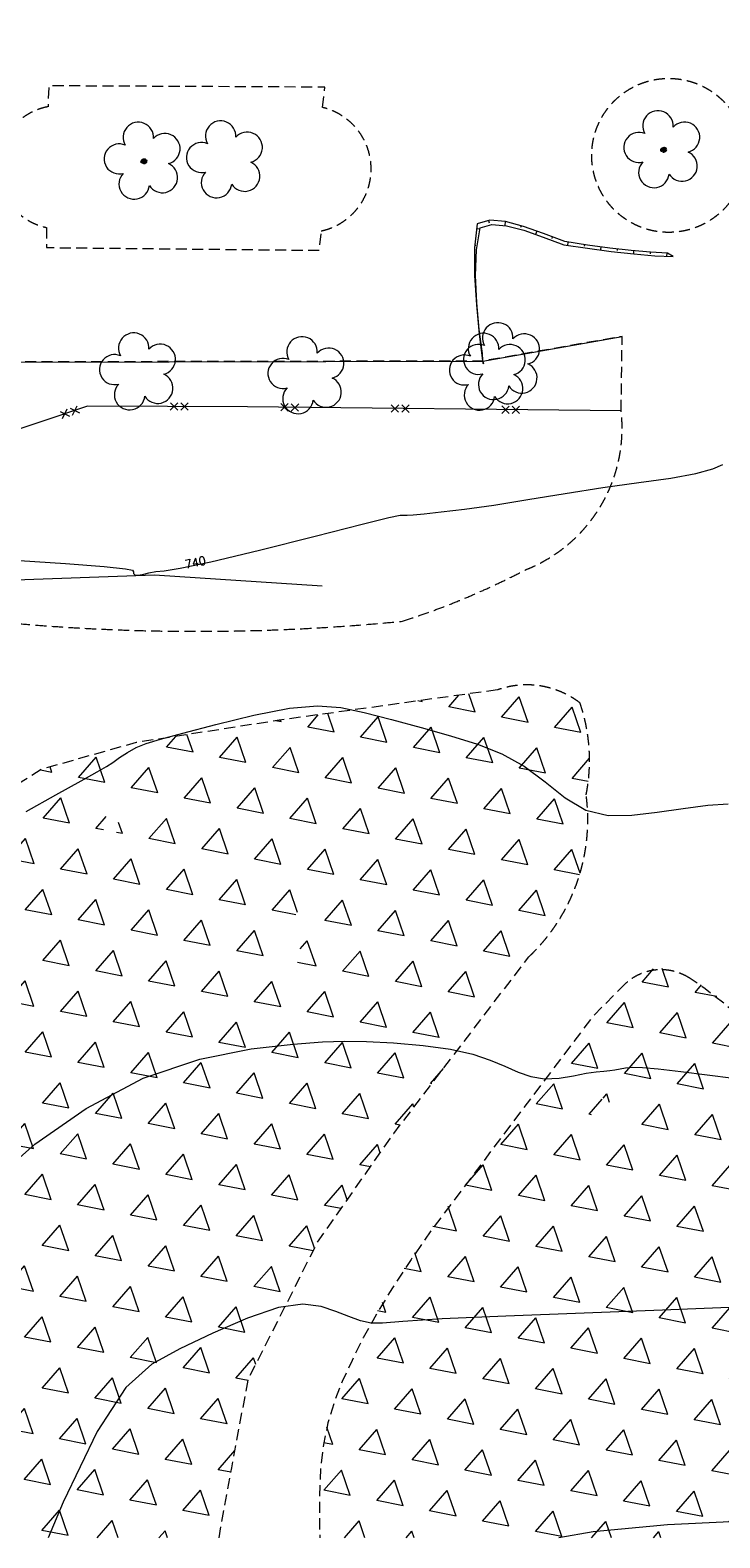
# Model space of a CAD drawing. Header units: millimetres. Extents: x -126299 to 152398, y -145950 to 133061.
# Tile 8 of 12: x 11299 to 42514, y -73183 to -4941. Entities that reach past the tile are written whole.
import ezdxf

# ---------------------------------------------------------------- set-up
doc = ezdxf.new("R2010")
doc.units = ezdxf.units.MM
doc.linetypes.add('IMPORT-HIDDENX2 _2_', pattern=[750, 500, -250])
for name, color, linetype, lineweight in [('ALAM', 252, 'Continuous', 9), ('arv_grande', 7, 'Continuous', 9), ('ARV_NEW', 8, 'Continuous', 9), ('CALÇADA', 1, 'Continuous', 9), ('CN-1', 252, 'Continuous', 9), ('CN-5', 1, 'Continuous', 9), ('entorno_dwg', 8, 'Continuous', 9), ('GUIA', 1, 'IMPORT-HIDDENX2 _2_', 9), ('HACH_MATA', 96, 'Continuous', 9), ('MURETA', 2, 'Continuous', 9), ('TALUDE', 252, 'Continuous', 9)]:
    doc.layers.add(name, color=color, linetype=linetype, lineweight=lineweight)
doc.styles.add('simplex', font='simplex_.ttf', dxfattribs={"height": 375})
pattern_1 = [(60, (-4584023.5, -10471025.7), (-1218.75007, 2110.93696), [1218.75, -1218.75]), (120, (-4584023.5, -10471025.7), (-2437.50007, -4e-05), [1218.75, -1218.75]), (0, (-4584632.8, -10469970.2), (1218.75, 2110.937), [1218.75, -1218.75])]

# ---------------------------------------------------------------- blocks, each defined once
blk = doc.blocks.new('entorno_dwg_CADDD2238AEF430412D168-3961956-IMPLANTAÇÃO')
at = {"layer": 'TALUDE', "color": 8}
for p, q in [((-621, -421), (-627, -412)), ((-1858, -1268), (-1877, -1242)), ((-1242, -841), (-1266, -805)), ((-2473, -1699), (-2522, -1628)), ((-3696, -2566), (-3771, -2462)), ((-3087, -2129), (-3118, -2085)), ((-4915, -3441), (-5013, -3304)), ((-4305, -3004), (-4349, -2943)), ((-5519, -3885), (-5575, -3810)), ((-6727, -4774), (-6794, -4683)), ((-6123, -4330), (-6246, -4163)), ((-7327, -5224), (-7474, -5030)), ((-8526, -6126), (-8693, -5904)), ((-7926, -5675), (-8005, -5571)), ((-9704, -7054), (-9886, -6824)), ((-9116, -6589), (-9204, -6477)), ((-10284, -7530), (-10378, -7416)), ((-10862, -8008), (-11053, -7776)), ((-11998, -8988), (-12199, -8762)), ((-11430, -8497), (-11529, -8383)), ((-12557, -9488), (-12658, -9375)), ((-13116, -9988), (-13319, -9761)), ((-14221, -11002), (-14429, -10775)), ((-13668, -10495), (-13772, -10382)), ((-14770, -11512), (-14878, -11397)), ((-15319, -12024), (-15539, -11788)), ((-16415, -13048), (-16647, -12800)), ((-15867, -12535), (-15980, -12414)), ((-16962, -13561), (-17081, -13434)), ((-17510, -14073), (-17753, -13813)), ((-18604, -15099), (-18859, -14827)), ((-18057, -14586), (-18182, -14453)), ((-19152, -15611), (-19282, -15472)), ((-19699, -16124), (-19966, -15840)), ((-20796, -17147), (-21073, -16850)), ((-20248, -16636), (-20383, -16490))]:
    blk.add_line(p, q, dxfattribs=at)
blk = doc.blocks.new('entorno_dwg_AA59299E5F9A416912D168-3961957-IMPLANTAÇÃO')
at = {"layer": 'TALUDE', "color": 8}
for p, q in [((4339, 4118), (4425, 3993)), ((3720, 3695), (3753, 3647)), ((4966, 3944), (4911, 3858)), ((3145, 3214), (3197, 3154)), ((5426, 3356), (5279, 3247)), ((2053, 2187), (2077, 2162)), ((2585, 2715), (2604, 2696)), ((5758, 2683), (5683, 2646)), ((1528, 1652), (1537, 1643)), ((6040, 1989), (5890, 1930)), ((1014, 1105), (1028, 1092)), ((6303, 1286), (6230, 1260)), ((506, 554), (516, 544)), ((6586, 595), (6463, 517)), ((6987, -39), (6927, -77)), ((7396, -668), (7280, -744)), ((7813, -1291), (7756, -1330)), ((8240, -1908), (8128, -1989)), ((8682, -2514), (8626, -2554)), ((9148, -3101), (9033, -3192))]:
    blk.add_line(p, q, dxfattribs=at)
blk = doc.blocks.new('entorno_dwg_arvg-3961961-IMPLANTAÇÃO')
at = {"layer": 'arv_grande', "color": 8, "flags": 128}
for points in [[(-104, 50), (-99, 44), (-104, 40), (-115, 44), (-117, 52)], [(-107, 54), (-115, 56), (-115, 62), (-106, 66), (-98, 61)], [(-105, 68), (-112, 71), (-113, 77), (-103, 81), (-96, 76)], [(-99, 36), (-95, 29), (-99, 26), (-110, 29), (-112, 37)], [(-94, 14), (-102, 16), (-102, 22), (-93, 27), (-86, 22)], [(-97, 58), (-98, 64), (-88, 68), (-81, 63), (-90, 56)], [(-87, 70), (-95, 73), (-95, 79), (-86, 83), (-78, 78)], [(-82, 37), (-78, 31), (-82, 27), (-93, 31), (-95, 39)], [(-85, 41), (-93, 43), (-93, 49), (-84, 54), (-77, 49)], [(-77, 81), (-84, 84), (-85, 90), (-75, 94), (-68, 89)], [(-75, 14), (-83, 17), (-83, 23), (-74, 27), (-66, 22)], [(-65, 66), (-61, 60), (-65, 56), (-76, 60), (-78, 68)], [(-68, 70), (-76, 72), (-76, 78), (-67, 83), (-60, 78)], [(-76, 45), (-76, 51), (-67, 56), (-59, 51), (-68, 43)], [(-62, 37), (-58, 30), (-62, 27), (-73, 31), (-75, 38)], [(-53, 93), (-49, 87), (-53, 83), (-64, 87), (-66, 95)], [(-56, 97), (-64, 100), (-64, 105), (-55, 110), (-48, 105)], [(-55, 14), (-63, 17), (-63, 23), (-54, 27), (-47, 22)], [(-59, 74), (-59, 80), (-50, 85), (-42, 80), (-51, 72)], [(-46, 54), (-42, 47), (-46, 44), (-57, 48), (-59, 56)], [(-49, 57), (-57, 60), (-57, 66), (-48, 70), (-41, 65)], [(-47, 101), (-47, 107), (-38, 112), (-30, 107), (-39, 99)], [(-30, 82), (-34, 77), (-41, 80), (-43, 90), (-36, 94)], [(-40, 62), (-40, 68), (-31, 72), (-23, 67), (-32, 59)], [(-18, 89), (-22, 84), (-28, 87), (-31, 97), (-24, 101)], [(-28, 86), (-30, 93), (-24, 95), (-14, 88), (-16, 80)], [(-13, 103), (-18, 98), (-24, 100), (-26, 111), (-19, 114)], [(-6, 55), (-10, 50), (-16, 53), (-19, 63), (-12, 67)], [(-16, 93), (-18, 100), (-12, 102), (-2, 95), (-3, 88)], [(-18, 79), (-12, 81), (-3, 74), (-4, 66), (-17, 72)], [(-12, 106), (-13, 113), (-7, 115), (2, 108), (1, 101)], [(-6, 86), (0, 88), (9, 81), (8, 73), (-4, 79)], [(-4, 59), (-6, 66), (0, 68), (10, 61), (9, 54)], [(-1, 99), (4, 101), (14, 94), (13, 87), (0, 92)], [(18, 102), (13, 97), (7, 100), (5, 110), (12, 114)], [(6, 52), (12, 54), (22, 47), (21, 39), (8, 45)], [(20, 65), (15, 60), (9, 63), (7, 73), (14, 77)], [(26, 77), (21, 72), (15, 75), (13, 85), (20, 89)], [(19, 106), (18, 113), (24, 115), (33, 108), (32, 101)], [(21, 69), (20, 76), (25, 78), (35, 71), (34, 63)], [(40, 75), (27, 81), (26, 88), (31, 90), (41, 83)], [(29, 99), (35, 101), (45, 94), (44, 86), (31, 92)], [(31, 62), (37, 64), (47, 57), (46, 49), (33, 55)], [(37, 74), (43, 75), (53, 69), (52, 61), (39, 67)], [(54, 77), (50, 72), (44, 75), (41, 86), (48, 89)], [(56, 81), (54, 88), (60, 90), (70, 83), (69, 76)], [(66, 74), (72, 76), (81, 69), (80, 62), (68, 67)], [(79, 30), (73, 26), (67, 30), (68, 40), (75, 42)], [(75, 14), (68, 17), (67, 22), (76, 27), (84, 22)], [(79, 3), (84, -1), (83, -11), (75, -12), (73, 0)], [(80, 14), (86, 17), (91, 13), (90, 3), (82, 2)], [(92, 44), (87, 40), (81, 44), (81, 54), (89, 56)], [(81, 33), (81, 40), (88, 40), (96, 32), (93, 25)], [(90, 24), (96, 25), (104, 17), (101, 10), (90, 17)], [(95, 47), (95, 54), (101, 55), (109, 46), (107, 40)], [(104, -9), (96, -7), (96, -1), (105, 3), (112, -1)], [(111, 11), (105, 7), (100, 11), (100, 21), (108, 23)], [(104, 38), (110, 39), (118, 31), (115, 24), (103, 31)], [(113, 14), (114, 21), (120, 22), (128, 14), (125, 7)], [(122, 6), (128, 6), (137, -2), (134, -9), (122, -1)], [(-79, -32), (-85, -35), (-95, -30), (-96, -22), (-82, -25)], [(-77, -69), (-82, -72), (-93, -67), (-93, -59), (-80, -62)], [(-68, -38), (-65, -45), (-71, -47), (-81, -42), (-82, -34)], [(-64, -53), (-69, -56), (-80, -50), (-80, -43), (-67, -46)], [(-66, -75), (-63, -82), (-68, -84), (-79, -79), (-79, -71)], [(-58, -18), (-63, -21), (-74, -16), (-74, -8), (-61, -11)], [(-68, -34), (-64, -28), (-58, -30), (-54, -40), (-60, -45)], [(-53, -58), (-50, -65), (-55, -68), (-66, -63), (-66, -55)], [(-65, -71), (-62, -65), (-56, -67), (-52, -77), (-57, -81)], [(-47, -24), (-44, -31), (-49, -34), (-60, -28), (-60, -21)], [(-44, -93), (-49, -95), (-59, -90), (-60, -82), (-47, -86)], [(-52, -54), (-49, -48), (-42, -50), (-38, -60), (-44, -65)], [(-32, -76), (-37, -79), (-47, -74), (-48, -66), (-35, -69)], [(-46, -20), (-43, -14), (-36, -16), (-32, -26), (-38, -31)], [(-33, -98), (-30, -105), (-35, -108), (-45, -102), (-46, -95)], [(-28, -48), (-33, -50), (-43, -45), (-44, -37), (-31, -41)], [(-21, -82), (-18, -89), (-23, -92), (-33, -86), (-34, -79)], [(-32, -94), (-28, -88), (-22, -90), (-18, -100), (-24, -105)], [(-17, -53), (-14, -60), (-19, -63), (-29, -58), (-30, -50)], [(-7, -107), (-12, -110), (-23, -104), (-23, -97), (-10, -100)], [(-20, -78), (-17, -72), (-10, -74), (-6, -84), (-12, -89)], [(-16, -49), (-13, -43), (-6, -45), (-2, -55), (-8, -60)], [(2, -71), (-3, -74), (-14, -69), (-14, -61), (-1, -65)], [(4, -112), (7, -119), (2, -122), (-9, -117), (-9, -109)], [(13, -77), (16, -84), (11, -87), (0, -81), (0, -74)], [(21, -108), (16, -111), (5, -105), (5, -98), (18, -101)], [(5, -108), (8, -103), (14, -105), (19, -115), (13, -119)], [(27, -69), (22, -71), (11, -66), (11, -58), (24, -62)], [(14, -73), (17, -67), (23, -69), (28, -79), (22, -84)], [(19, -110), (32, -113), (35, -120), (30, -123), (19, -118)], [(38, -101), (32, -104), (22, -98), (21, -91), (35, -94)], [(38, -74), (41, -81), (36, -84), (25, -79), (25, -71)], [(33, -109), (36, -104), (42, -106), (47, -116), (41, -120)], [(49, -107), (52, -113), (46, -116), (36, -111), (35, -103)], [(39, -70), (42, -64), (48, -66), (53, -76), (47, -81)], [(61, -88), (56, -91), (45, -86), (45, -78), (58, -81)], [(49, -102), (53, -97), (59, -99), (63, -109), (57, -113)], [(61, -16), (53, -14), (53, -8), (62, -3), (69, -8)], [(65, -27), (70, -31), (68, -41), (60, -42), (58, -30)], [(72, -94), (75, -101), (70, -104), (59, -98), (59, -90)], [(66, -17), (72, -13), (77, -18), (76, -27), (68, -29)], [(79, -44), (71, -41), (70, -35), (79, -31), (87, -36)], [(73, -90), (76, -84), (82, -86), (87, -96), (81, -101)], [(82, -54), (87, -59), (86, -69), (78, -70), (76, -58)], [(83, -44), (90, -41), (95, -45), (93, -55), (85, -56)], [(97, -42), (89, -39), (88, -33), (97, -29), (105, -33)], [(100, -52), (105, -57), (104, -66), (96, -68), (94, -56)], [(108, -20), (113, -25), (111, -34), (103, -36), (101, -23)], [(101, -42), (108, -39), (113, -43), (112, -53), (103, -54)], [(109, -10), (115, -7), (120, -11), (119, -21), (111, -22)], [(118, -43), (110, -41), (109, -35), (118, -30), (126, -35)], [(121, -54), (126, -58), (125, -68), (117, -69), (115, -57)], [(122, -44), (129, -40), (134, -45), (132, -55), (124, -56)]]:
    blk.add_lwpolyline(points, close=True, dxfattribs=at)
for points in [[(-1, -65), (4, -57), (3, -44), (-4, -29), (-4, -16), (-5, 0), (-13, 24), (-9, 33), (-17, 52), (-29, 58)], [(73, 15), (59, 15), (33, 3), (15, 1), (5, 6), (-4, 23), (-1, 33), (-10, 54)], [(10, -58), (11, -51), (9, -42), (4, -28), (5, -3), (16, -6), (39, -4), (64, 9), (77, 10)]]:
    blk.add_lwpolyline(points, dxfattribs=at)
blk = doc.blocks.new('entorno_dwg_ALAM-3961962-IMPLANTAÇÃO')
at = {"layer": 'ALAM', "color": 8}
for p, q in [((-405, -168), (-69, 168)), ((-405, 168), (-69, -168)), ((69, -168), (405, 168)), ((69, 168), (405, -168))]:
    blk.add_line(p, q, dxfattribs=at)
blk = doc.blocks.new('entorno_dwg_ARVNEW-V11-IMPLANTAÇÃO')
at = {"layer": 'ARV_NEW'}
for centre, radius, start, end in [((-649, 917), 680, 17.57206, 236.89474), ((653, 900), 690, 306.9168, 161.25884), ((-1056, -342), 690, 87.00271, 305.11914), ((1056, -342), 690, 234.92625, 89.00365), ((0, -1110), 690, 162.82963, 17.12985)]:
    blk.add_arc(centre, radius, start, end, dxfattribs=at)
blk = doc.blocks.new('entorno_dwg-3961954-IMPLANTAÇÃO')
at = {"layer": 'HACH_MATA'}
h = blk.add_hatch(dxfattribs=at)
h.set_pattern_fill('FP_4', color=8, style=0, pattern_type=2)
h.set_pattern_definition(pattern_1)
h.paths.add_polyline_path([(-34718, -58951), (-27567, -67178), (-24795, -65530), (-21283, -63471), (-14556, -61770), (-8564, -61138), (1472, -60508), (1794, -60533), (2117, -60546), (2441, -60547), (2764, -60536), (3087, -60512), (3409, -60477), (3729, -60429), (4047, -60369), (4362, -60297), (4675, -60213), (4984, -60118), (5289, -60010), (5590, -59892), (5886, -59762), (6177, -59621), (6463, -59469), (6743, -59306), (7016, -59133), (7283, -58950), (7542, -58756), (7794, -58553), (8038, -58341), (8274, -58120), (8502, -57889), (8720, -57651), (9008, -57477), (9231, -57332), (9477, -57159), (9717, -56976), (9949, -56785), (10174, -56584), (10392, -56376), (10601, -56160), (10802, -55935), (10995, -55704), (11178, -55465), (11353, -55220), (11518, -54968), (11674, -54710), (11654, -54492), (11622, -54276), (11578, -54062), (11523, -53851), (11456, -53643), (11378, -53439), (11288, -53240), (11188, -53046), (11077, -52857), (10956, -52675), (10826, -52500), (10685, -52333), (10536, -52173), (10378, -52022), (10213, -51880), (10039, -51747), (9859, -51624), (9672, -51511), (2143, -44951), (-2865, -40730), (-6569, -38300), (-10650, -37077), (-12242, -38252), (-28469, -53196)], flags=0)
h.paths.add_polyline_path([(-5903, -52961), (-6203, -52441), (-4479, -51446), (-4179, -51965)], flags=0)
h.paths.add_polyline_path([(-4107, -52410), (-4268, -51345), (-3203, -51185), (-3043, -52249)], flags=0)
h.paths.add_polyline_path([(-6519, -42739), (-6819, -42219), (-5095, -41224), (-4795, -41743)], flags=0)
h.paths.add_polyline_path([(-5043, -40990), (-4522, -39993), (-3525, -40515), (-4047, -41511)], flags=0)
h = blk.add_hatch(dxfattribs=at)
h.set_pattern_fill('FP_4', color=8, style=0, pattern_type=2)
h.set_pattern_definition(pattern_1)
h.paths.add_polyline_path([(-24569, -70626), (-3442, -94931), (-3193, -94695), (-2347, -93801), (-1527, -92835), (-750, -91805), (-120, -90714), (458, -89579), (990, -88411), (1481, -87220), (1938, -86016), (2380, -84910), (2797, -83788), (3192, -82636), (3567, -81442), (3926, -80189), (4326, -78702), (4701, -77170), (5042, -75621), (5338, -74082), (5578, -72579), (5688, -71108), (5736, -69736), (5729, -68498), (5671, -67430), (5569, -66568), (5537, -66397), (5492, -66229), (5435, -66065), (5366, -65905), (5286, -65751), (5195, -65603), (5093, -65462), (4981, -65329), (4860, -65205), (4730, -65090), (4592, -64984), (4447, -64889), (4295, -64804), (4137, -64731), (3974, -64670), (3808, -64621), (3638, -64584), (3466, -64559), (1438, -64422), (-10614, -65241), (-12305, -65428), (-13825, -65634), (-15184, -65864), (-16405, -66122), (-17511, -66412), (-18524, -66700), (-19467, -67039), (-20360, -67444), (-21226, -67929), (-22088, -68507), (-23151, -69351), (-24207, -70279)], flags=0)
h.paths.add_polyline_path([(205, -87269), (-95, -86749), (1283, -85954), (1583, -86473)], flags=0)
h.paths.add_polyline_path([(1013, -85729), (1343, -85013), (2058, -85344), (1728, -86059)], flags=0)
h.paths.add_polyline_path([(152, -81968), (231, -80868), (1330, -80948), (1251, -82047)], flags=0)
h.paths.add_polyline_path([(-2136, -68374), (-2124, -68472), (-2090, -68453)], flags=0)
h.paths.add_polyline_path([(-3814, -69448), (-4114, -68928), (-2390, -67933), (-2136, -68374), (-2257, -67365), (-1137, -67230), (-1003, -68350), (-2122, -68484), (-2124, -68472), (-3332, -69169)], flags=0)
at = {"layer": 'ALAM', "color": 8, "flags": 128}
blk.add_lwpolyline([(22868, -47451), (11913, -34569), (7188, -29078), (3503, -26908), (-1869, -28712), (-2179, -28880)], dxfattribs=at)
at = {"layer": 'CALÇADA', "color": 8, "flags": 128}
blk.add_lwpolyline([(2048, -24390), (6458, -25199), (20464, -41244), (25446, -45272)], dxfattribs=at)
at = {"layer": 'CN-1', "color": 8, "flags": 128}
for points in [[(-8476, -39021), (-7035, -39539), (-5805, -39991), (-5021, -40276), (-4567, -40430), (-4236, -40523), (-3864, -40615), (-3448, -40731), (-3024, -40884), (-2595, -41101), (-2027, -41460), (-1149, -42048), (128, -42914), (1571, -43935), (2864, -44946), (3777, -45834), (4408, -46682), (4939, -47627), (5512, -48763), (6116, -50015), (6700, -51270), (7214, -52441), (7615, -53561), (7857, -54692), (7936, -55869), (7987, -57035), (8187, -58105), (8665, -59021), (9377, -59828), (10231, -60596), (11135, -61372), (11971, -62119), (12618, -62776)], [(-21963, -48886), (-19597, -49197), (-16841, -49886), (-14117, -50940), (-11779, -52306), (-9905, -53763), (-8507, -55050), (-7557, -55986), (-6873, -56721), (-6235, -57485), (-5480, -58446), (-4688, -59523), (-3997, -60572), (-3510, -61481), (-3191, -62257), (-2968, -62940), (-2773, -63563), (-2543, -64135), (-2218, -64660), (-1764, -65138), (-1255, -65562), (-790, -65926), (-447, -66223), (-201, -66461), (-6, -66651), (178, -66806), (365, -66952), (562, -67113), (784, -67328), (1078, -67677), (1499, -68252), (2078, -69100), (2745, -70105), (3409, -71104)], [(-4551, -77762), (-6626, -75566), (-9051, -72977), (-11474, -70392), (-13467, -68295), (-14719, -67035), (-15380, -66389), (-15715, -65997), (-15950, -65561), (-16156, -65035), (-16364, -64441), (-16627, -63793), (-17091, -63102), (-17924, -62373), (-19216, -61620), (-20762, -60889), (-22280, -60230), (-23627, -59720), (-25205, -59530), (-27557, -59854), (-30981, -60792), (-32640, -61342)], [(1126, -100185), (683, -99387), (-490, -97319), (-1279, -95972), (-1751, -95221), (-2048, -94796), (-2303, -94460), (-2592, -94098), (-2977, -93624), (-3516, -92969), (-4244, -92131), (-5192, -91124), (-6354, -89980), (-7582, -88798), (-8691, -87695), (-9585, -86721), (-10522, -85644), (-11847, -84166), (-13808, -82109), (-16256, -79777), (-17476, -78786)]]:
    blk.add_lwpolyline(points, dxfattribs=at)
at = {"layer": 'CN-5', "color": 8, "flags": 128}
blk.add_lwpolyline([(-109, -31338), (1159, -32998), (2202, -34415), (2755, -35202), (2921, -35496), (2894, -35562), (2844, -35619), (2834, -35707), (2902, -35822), (3071, -35961), (3307, -36127), (3563, -36324), (3846, -36588), (4401, -37061), (5529, -37918), (7381, -39235), (9507, -40714), (11306, -41962), (12331, -42687), (12744, -43003), (12863, -43122), (12962, -43236), (13152, -43431), (13503, -43771), (14072, -44303), (14864, -45019), (15872, -45895), (17075, -46901), (18388, -47989), (19712, -49104), (20954, -50185), (22051, -51138), (22951, -51862), (23614, -52293), (24062, -52515)], dxfattribs=at)
at = {"layer": 'GUIA', "color": 8, "flags": 128}
for points in [[(9672, -51511), (2143, -44951), (-2865, -40730), (-6569, -38300), (-10650, -37077), (-14016, -36728), (-17765, -36922), (-14468, -31205), (-12767, -32303), (-7161, -34727), (-5626, -35026), (-5545, -33394), (-11044, -27938), (-30082, -6202), (-23691, -262), (-22261, 3173), (-27613, 10302), (-25621, 13947), (-18327, 20317), (-12846, 23324), (-7663, 22779), (-5412, 19961), (-20612, 6945), (1862, -19633)], [(24367, -28235), (25134, -27720), (16978, -18245), (16241, -18841)], [(12072, -22370), (11392, -22976), (19397, -32373), (20115, -31863)], [(22868, -47451), (25446, -45272), (20472, -41250), (6511, -25253), (6458, -25199), (2048, -24390)], [(-27567, -67178), (-24795, -65530), (-21283, -63471), (-14556, -61770), (-8564, -61138), (1472, -60508)], [(3420, -64602), (1392, -64465), (-10648, -65284), (-10661, -65284), (-12352, -65471), (-13872, -65678), (-15231, -65908), (-16452, -66165), (-17557, -66455), (-18571, -66744), (-19513, -67083), (-20406, -67488), (-21273, -67972), (-22134, -68550), (-23197, -69395), (-24254, -70322), (-24570, -70626)], [(-3442, -94930), (-3239, -94738), (-2393, -93845), (-1574, -92878), (-796, -91848), (-166, -90757), (412, -89622), (943, -88454), (1434, -87263), (1892, -86060), (2334, -84953), (2751, -83831), (3145, -82680), (3521, -81485), (3880, -80233), (4279, -78745), (4655, -77214), (4996, -75665), (5292, -74125), (5531, -72623), (5641, -71152), (5690, -69779), (5682, -68542), (5625, -67474), (5522, -66611)]]:
    blk.add_lwpolyline(points, dxfattribs=at)
at = {"layer": 'GUIA', "color": 8}
blk.add_circle((33011, -41488), 3485, dxfattribs=at)
for centre, radius, start, end in [((14508, -21021), 2785, 51.5232, 208.98151), ((21828, -29565), 2866, 233.3046, 27.6476), ((73939, 22368), 94324, 216.0911, 226.65572), ((27428, -16156), 35167, 238.77532, 248.5756), ((17789, -42790), 6894, 242.27957, 317.45356), ((7713, -54963), 3968, 3.6523, 60.43003), ((4749, -50709), 7998, 299.77318, 329.98174), ((2303, -51994), 8554, 264.42265, 318.60396), ((3169, -66970), 2381, 8.67171, 83.9534)]:
    blk.add_arc(centre, radius, start, end, dxfattribs=at)
at = {"layer": 'MURETA', "color": 8, "flags": 128}
blk.add_lwpolyline([(-6421, -25142), (-2902, -29616), (3411, -36381), (8015, -42425)], dxfattribs=at)
at = {"layer": 'TALUDE', "color": 8, "flags": 128}
blk.add_lwpolyline([(29685, -44639), (29637, -44342), (29163, -43748), (28642, -43033), (28092, -42230), (27530, -41375), (26977, -40498), (26627, -39531), (26277, -38636), (25904, -37873), (25480, -37301), (24981, -36980), (24087, -37591), (23141, -38416), (22190, -39359), (21283, -40325), (20469, -41217), (20425, -41301), (20388, -41349), (20397, -41334), (20490, -41230), (20705, -41009), (21435, -40189), (22275, -39312), (23173, -38462), (24079, -37728), (24942, -37194), (25404, -37499), (25798, -38039), (26152, -38763), (26490, -39620), (26841, -40556), (27423, -41469), (28021, -42372), (28612, -43227), (29174, -43996)], close=True, dxfattribs=at)
for name, p in [('entorno_dwg_ARVNEW-V11-IMPLANTAÇÃO', (17220, -23737)), ('entorno_dwg_arvg-3961961-IMPLANTAÇÃO', (17220, -23737)), ('entorno_dwg_ARVNEW-V11-IMPLANTAÇÃO', (19711, -26508)), ('entorno_dwg_ARVNEW-V11-IMPLANTAÇÃO', (9887, -29836)), ('entorno_dwg_ARVNEW-V11-IMPLANTAÇÃO', (14756, -35700)), ('entorno_dwg_CADDD2238AEF430412D168-3961956-IMPLANTAÇÃO', (-17765, -36922)), ('entorno_dwg_AA59299E5F9A416912D168-3961957-IMPLANTAÇÃO', (20469, -41217)), ('entorno_dwg_ARVNEW-V11-IMPLANTAÇÃO', (33044, -41146)), ('entorno_dwg_ARVNEW-V11-IMPLANTAÇÃO', (20263, -41797)), ('entorno_dwg_ARVNEW-V11-IMPLANTAÇÃO', (21048, -41967)), ('entorno_dwg_arvg-3961961-IMPLANTAÇÃO', (33044, -41146))]:
    blk.add_blockref(name, p)
for p, rotation in [((6459, -28649), 329.5048629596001), ((9898, -32227), 310.7115786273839), ((13151, -36025), 310.3780261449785), ((16390, -39834), 310.3780261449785), ((19629, -43642), 310.3780261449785)]:
    blk.add_blockref('entorno_dwg_ALAM-3961962-IMPLANTAÇÃO', p, dxfattribs=dict(rotation=rotation))
at = {"layer": 'CN-5', "insert": (4782, -36957), "char_height": 375, "width": 1261.05, "attachment_point": 1, "rotation": 322.7985, "line_spacing_factor": 1.125731, "style": 'simplex'}
blk.add_mtext('740', dxfattribs=at)

msp = doc.modelspace()

# ---------------------------------------------------------------- block references
at = {"layer": 'entorno_dwg', "rotation": 48.99999999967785}
msp.add_blockref('entorno_dwg-3961954-IMPLANTAÇÃO', (-12768, -8305), dxfattribs=at)

doc.saveas('drawing.dxf')
